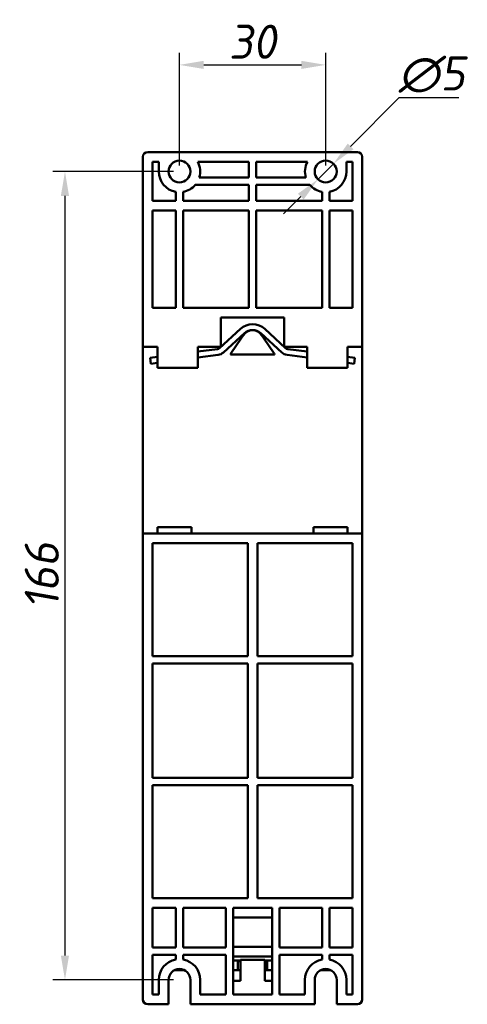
# Model space of a CAD drawing. Header units: millimetres. Extents: x 1837 to 2531, y 1683 to 1885.
# Tile 17 of 37: x 2216 to 2308, y 1683 to 1885. Entities that reach past the tile are written whole.
import ezdxf

# ---------------------------------------------------------------- set-up
doc = ezdxf.new("R2010")
doc.units = ezdxf.units.MM
doc.layers.get('0').update_dxf_attribs({"lineweight": 40})
doc.layers.add('Видимый контур (ГОСТ)', color=7, linetype='Continuous', lineweight=50)
doc.styles.add('ГОСТ', font='isocpeur.ttf', dxfattribs={"oblique": 10})
doc.dimstyles.new('ISO-25', dxfattribs={"dimtxt": 3.5, "dimasz": 2.5, "dimexe": 1.25, "dimexo": 0.625, "dimtad": 1, "dimtoh": 1, "dimdec": 0, "dimtxsty": 'ГОСТ', "dimcen": 2.5, "dimadec": 0, "dimazin": 0, "dimtfac": 1, "dimtdec": 0, "dimtmove": 0, "dimatfit": 3, "dimfxl": 1, "dimarcsym": 0})

# ---------------------------------------------------------------- blocks, each defined once
blk = doc.blocks.new('*D41')
at = {"color": 0, "lineweight": -2, "transparency": 16777216}
for p, q in [((2248.57, 1855.54), (2248.57, 1878.68)), ((2278.57, 1855.54), (2278.57, 1878.68)), ((2253.57, 1876.18), (2273.57, 1876.18))]:
    blk.add_line(p, q, dxfattribs=at)
at = {"color": 0, "transparency": 16777216}
for points in [[(2253.57, 1877.01), (2253.57, 1875.34), (2248.57, 1876.18)], [(2273.57, 1877.01), (2273.57, 1875.34), (2278.57, 1876.18)]]:
    blk.add_solid(points, dxfattribs=at)
at = {"layer": 'Defpoints', "color": 0, "transparency": 16777216}
for p in [(2278.57, 1876.18), (2248.57, 1854.29), (2278.57, 1854.29)]:
    blk.add_point(p, dxfattribs=at)
at = {"color": 0, "transparency": 16777216, "insert": (2263.57, 1880.93), "char_height": 7, "attachment_point": 5, "style": 'ГОСТ'}
blk.add_mtext('30', dxfattribs=at)
blk = doc.blocks.new('*D42')
at = {"color": 0, "lineweight": -2, "transparency": 16777216}
for p, q in [((2247.32, 1854.29), (2222.59, 1854.29)), ((2225.09, 1849.29), (2225.09, 1693.29)), ((2247.32, 1688.29), (2222.59, 1688.29))]:
    blk.add_line(p, q, dxfattribs=at)
at = {"color": 0, "transparency": 16777216}
for points in [[(2224.25, 1849.29), (2225.92, 1849.29), (2225.09, 1854.29)], [(2224.25, 1693.29), (2225.92, 1693.29), (2225.09, 1688.29)]]:
    blk.add_solid(points, dxfattribs=at)
at = {"layer": 'Defpoints', "color": 0, "transparency": 16777216}
for p in [(2248.57, 1854.29), (2225.09, 1688.29), (2248.57, 1688.29)]:
    blk.add_point(p, dxfattribs=at)
at = {"color": 0, "transparency": 16777216, "insert": (2220.34, 1771.29), "char_height": 7, "attachment_point": 5, "rotation": 90, "style": 'ГОСТ'}
blk.add_mtext('166', dxfattribs=at)
blk = doc.blocks.new('*D43')
at = {"color": 0, "lineweight": -2, "transparency": 16777216}
for p, q in [((2293.6, 1869.44), (2283.68, 1859.43)), ((2305.89, 1869.44), (2293.6, 1869.44)), ((2276.99, 1852.69), (2280.16, 1855.88)), ((2273.47, 1849.14), (2269.94, 1845.59))]:
    blk.add_line(p, q, dxfattribs=at)
at = {"color": 0, "transparency": 16777216}
for points in [[(2283.09, 1860.02), (2284.27, 1858.85), (2280.16, 1855.88)], [(2272.87, 1849.73), (2274.06, 1848.55), (2276.99, 1852.69)]]:
    blk.add_solid(points, dxfattribs=at)
at = {"layer": 'Defpoints', "color": 0, "transparency": 16777216}
for p in [(2280.16, 1855.88), (2276.99, 1852.69)]:
    blk.add_point(p, dxfattribs=at)
at = {"color": 0, "transparency": 16777216, "insert": (2300.37, 1874.19), "char_height": 7, "attachment_point": 5, "style": 'ГОСТ'}
blk.add_mtext('∅5', dxfattribs=at)

msp = doc.modelspace()

# ---------------------------------------------------------------- linework, layer by layer
at = {"layer": 'Видимый контур (ГОСТ)'}
for p, q in [((2285.07, 1858.29), (2242.07, 1858.29)), ((2241.07, 1857.29), (2241.07, 1818.29)), ((2243.07, 1856.29), (2243.07, 1848.29)), ((2244.32, 1856.29), (2243.07, 1856.29)), ((2244.32, 1854.29), (2244.32, 1856.29)), ((2262.82, 1856.29), (2252.32, 1856.29)), ((2262.82, 1853.04), (2262.82, 1856.29)), ((2264.32, 1853.04), (2264.32, 1856.29)), ((2274.82, 1856.29), (2264.32, 1856.29)), ((2282.82, 1856.29), (2282.82, 1854.29)), ((2284.07, 1856.29), (2282.82, 1856.29)), ((2284.07, 1848.29), (2284.07, 1856.29)), ((2286.07, 1857.29), (2286.07, 1818.29)), ((2252.63, 1853.04), (2262.82, 1853.04)), ((2264.32, 1853.04), (2274.51, 1853.04)), ((2247.82, 1848.29), (2247.82, 1850.1)), ((2249.32, 1848.29), (2249.32, 1850.1)), ((2251.81, 1851.54), (2262.82, 1851.54)), ((2262.82, 1848.29), (2262.82, 1851.54)), ((2264.32, 1848.29), (2264.32, 1851.54)), ((2264.32, 1851.54), (2275.33, 1851.54)), ((2277.82, 1848.29), (2277.82, 1850.1)), ((2279.32, 1848.29), (2279.32, 1850.1)), ((2243.07, 1848.29), (2247.82, 1848.29)), ((2249.32, 1848.29), (2262.82, 1848.29)), ((2264.32, 1848.29), (2277.82, 1848.29)), ((2279.32, 1848.29), (2284.07, 1848.29)), ((2247.82, 1846.29), (2243.07, 1846.29)), ((2243.07, 1846.29), (2243.07, 1826.29)), ((2247.82, 1826.29), (2247.82, 1846.29)), ((2262.82, 1846.29), (2249.32, 1846.29)), ((2249.32, 1826.29), (2249.32, 1846.29)), ((2262.82, 1826.29), (2262.82, 1846.29)), ((2277.82, 1846.29), (2264.32, 1846.29)), ((2264.32, 1826.29), (2264.32, 1846.29)), ((2277.82, 1826.29), (2277.82, 1846.29)), ((2279.32, 1826.29), (2279.32, 1846.29)), ((2284.07, 1846.29), (2279.32, 1846.29)), ((2284.07, 1826.29), (2284.07, 1846.29)), ((2243.07, 1826.29), (2247.82, 1826.29)), ((2249.32, 1826.29), (2262.82, 1826.29)), ((2264.32, 1826.29), (2277.82, 1826.29)), ((2279.32, 1826.29), (2284.07, 1826.29)), ((2257.07, 1824.29), (2257.07, 1818.29)), ((2270.07, 1824.29), (2257.07, 1824.29)), ((2270.07, 1818.29), (2270.07, 1824.29)), ((2256.79, 1818.03), (2261.07, 1821.95)), ((2266.07, 1821.95), (2270.35, 1818.03)), ((2257.6, 1817.15), (2261.88, 1821.07)), ((2259.11, 1816.9), (2261.3, 1820.11)), ((2261.3, 1820.11), (2261.71, 1820.71)), ((2265.26, 1821.07), (2269.54, 1817.15)), ((2265.43, 1820.71), (2265.84, 1820.11)), ((2265.84, 1820.11), (2268.03, 1816.9)), ((2244.07, 1818.29), (2241.07, 1818.29)), ((2241.07, 1818.29), (2241.07, 1779.99)), ((2244.07, 1813.99), (2244.07, 1818.29)), ((2252.37, 1818.29), (2252.37, 1813.99)), ((2257.07, 1818.29), (2252.37, 1818.29)), ((2252.37, 1817.3), (2256.36, 1817.83)), ((2274.77, 1818.29), (2270.07, 1818.29)), ((2270.78, 1817.83), (2274.77, 1817.3)), ((2274.77, 1818.29), (2274.77, 1813.99)), ((2283.07, 1813.99), (2283.07, 1818.29)), ((2286.07, 1818.29), (2283.07, 1818.29)), ((2286.07, 1779.99), (2286.07, 1818.29)), ((2242.57, 1816.01), (2244.07, 1816.21)), ((2242.57, 1816.01), (2242.73, 1814.82)), ((2252.37, 1816.09), (2256.51, 1816.64)), ((2259.14, 1816.69), (2268.01, 1816.69)), ((2270.63, 1816.64), (2274.77, 1816.09)), ((2283.07, 1816.21), (2284.57, 1816.01)), ((2284.57, 1816.01), (2284.42, 1814.82)), ((2242.73, 1814.82), (2244.07, 1815)), ((2252.37, 1813.99), (2244.07, 1813.99)), ((2274.77, 1813.99), (2283.07, 1813.99)), ((2283.07, 1815), (2284.42, 1814.82)), ((2244.07, 1781.29), (2251.07, 1781.29)), ((2244.07, 1779.99), (2244.07, 1781.29)), ((2251.07, 1781.29), (2251.07, 1779.99)), ((2276.07, 1781.29), (2276.07, 1779.99)), ((2276.07, 1781.29), (2283.07, 1781.29)), ((2283.07, 1779.99), (2283.07, 1781.29)), ((2241.07, 1779.99), (2244.07, 1779.99)), ((2241.07, 1779.99), (2241.07, 1684.29)), ((2244.07, 1779.99), (2251.07, 1779.99)), ((2251.07, 1779.99), (2276.07, 1779.99)), ((2276.07, 1779.99), (2283.07, 1779.99)), ((2283.07, 1779.99), (2286.07, 1779.99)), ((2286.07, 1779.99), (2286.07, 1684.29)), ((2243.07, 1777.99), (2243.07, 1754.79)), ((2262.57, 1777.99), (2243.07, 1777.99)), ((2262.57, 1754.79), (2262.57, 1777.99)), ((2264.57, 1777.99), (2264.57, 1754.79)), ((2284.07, 1777.99), (2264.57, 1777.99)), ((2284.07, 1754.79), (2284.07, 1777.99)), ((2262.57, 1754.79), (2243.07, 1754.79)), ((2243.07, 1753.29), (2243.07, 1729.79)), ((2262.57, 1753.29), (2243.07, 1753.29)), ((2262.57, 1729.79), (2262.57, 1753.29)), ((2264.57, 1754.79), (2284.07, 1754.79)), ((2264.57, 1753.29), (2264.57, 1729.79)), ((2264.57, 1753.29), (2284.07, 1753.29)), ((2284.07, 1729.79), (2284.07, 1753.29)), ((2262.57, 1729.79), (2243.07, 1729.79)), ((2264.57, 1729.79), (2284.07, 1729.79)), ((2243.07, 1728.29), (2243.07, 1705.09)), ((2262.57, 1728.29), (2243.07, 1728.29)), ((2262.57, 1705.09), (2262.57, 1728.29)), ((2264.57, 1728.29), (2284.07, 1728.29)), ((2264.57, 1728.29), (2264.57, 1705.09)), ((2284.07, 1705.09), (2284.07, 1728.29)), ((2243.07, 1705.09), (2262.57, 1705.09)), ((2264.57, 1705.09), (2284.07, 1705.09)), ((2243.07, 1703.09), (2243.07, 1694.94)), ((2247.82, 1703.09), (2243.07, 1703.09)), ((2247.82, 1703.09), (2247.82, 1694.94)), ((2258.07, 1703.09), (2249.32, 1703.09)), ((2249.32, 1703.09), (2249.32, 1694.94)), ((2258.07, 1703.09), (2258.07, 1694.94)), ((2267.57, 1703.09), (2259.57, 1703.09)), ((2259.57, 1685.29), (2259.57, 1703.09)), ((2267.57, 1685.29), (2267.57, 1703.09)), ((2277.82, 1703.09), (2269.07, 1703.09)), ((2269.07, 1703.09), (2269.07, 1694.94)), ((2277.82, 1703.09), (2277.82, 1694.94)), ((2284.07, 1703.09), (2279.32, 1703.09)), ((2279.32, 1703.09), (2279.32, 1694.94)), ((2284.07, 1694.94), (2284.07, 1703.09)), ((2263.57, 1701.09), (2259.57, 1701.09)), ((2267.57, 1701.09), (2263.57, 1701.09)), ((2243.07, 1694.94), (2247.82, 1694.94)), ((2249.32, 1694.94), (2258.07, 1694.94)), ((2259.57, 1695.09), (2263.57, 1695.09)), ((2263.57, 1695.09), (2267.57, 1695.09)), ((2277.82, 1694.94), (2269.07, 1694.94)), ((2284.07, 1694.94), (2279.32, 1694.94)), ((2243.07, 1693.44), (2243.07, 1685.29)), ((2243.07, 1693.44), (2247.82, 1693.44)), ((2247.82, 1693.44), (2247.82, 1692.47)), ((2249.32, 1693.44), (2249.32, 1692.47)), ((2249.32, 1693.44), (2258.07, 1693.44)), ((2258.07, 1693.44), (2258.07, 1685.29)), ((2267.57, 1693.09), (2259.57, 1693.09)), ((2261.07, 1692.29), (2259.57, 1692.29)), ((2260.57, 1692.29), (2260.57, 1690.29)), ((2266.07, 1692.39), (2261.07, 1692.39)), ((2261.07, 1692.39), (2261.07, 1688.92)), ((2266.07, 1692.39), (2266.07, 1688.92)), ((2267.57, 1692.29), (2266.07, 1692.29)), ((2266.57, 1690.29), (2266.57, 1692.29)), ((2269.07, 1693.44), (2269.07, 1685.29)), ((2277.82, 1693.44), (2269.07, 1693.44)), ((2277.82, 1693.44), (2277.82, 1692.47)), ((2279.32, 1693.44), (2279.32, 1692.47)), ((2284.07, 1693.44), (2279.32, 1693.44)), ((2284.07, 1685.29), (2284.07, 1693.44)), ((2247.54, 1690.29), (2249.6, 1690.29)), ((2259.57, 1690.29), (2260.37, 1690.29)), ((2260.37, 1690.29), (2260.57, 1690.29)), ((2260.57, 1692.17), (2261.07, 1692.17)), ((2260.57, 1690.29), (2261.07, 1690.29)), ((2266.07, 1692.17), (2266.57, 1692.17)), ((2266.07, 1690.29), (2266.57, 1690.29)), ((2266.57, 1690.29), (2266.77, 1690.29)), ((2266.77, 1690.29), (2267.57, 1690.29)), ((2279.6, 1690.29), (2277.54, 1690.29)), ((2244.32, 1685.29), (2244.32, 1688.29)), ((2246.32, 1683.29), (2246.32, 1688.29)), ((2250.82, 1688.29), (2250.82, 1683.29)), ((2252.82, 1688.29), (2252.82, 1685.29)), ((2261.07, 1688.59), (2261.07, 1688.92)), ((2261.07, 1688.59), (2261.07, 1688.09)), ((2266.07, 1688.59), (2266.07, 1688.92)), ((2266.07, 1688.59), (2266.07, 1688.09)), ((2274.32, 1685.29), (2274.32, 1688.29)), ((2276.32, 1683.29), (2276.32, 1688.29)), ((2280.82, 1688.29), (2280.82, 1683.29)), ((2282.82, 1688.29), (2282.82, 1685.29)), ((2259.57, 1688.09), (2261.07, 1688.09)), ((2266.07, 1688.09), (2267.57, 1688.09)), ((2243.07, 1685.29), (2244.32, 1685.29)), ((2252.82, 1685.29), (2258.07, 1685.29)), ((2259.57, 1685.29), (2267.57, 1685.29)), ((2269.07, 1685.29), (2274.32, 1685.29)), ((2282.82, 1685.29), (2284.07, 1685.29)), ((2242.07, 1683.29), (2246.32, 1683.29)), ((2250.82, 1683.29), (2276.32, 1683.29)), ((2280.82, 1683.29), (2285.07, 1683.29))]:
    msp.add_line(p, q, dxfattribs=at)
for centre in [(2248.57, 1854.29), (2278.57, 1854.29)]:
    msp.add_circle(centre, 2.25, dxfattribs=at)
for centre, radius, start, end in [((2242.07, 1857.29), 1, 90, 180), ((2285.07, 1857.29), 1, 0, 90), ((2248.57, 1854.29), 4.25, 342.8954, 28.0725), ((2278.57, 1854.29), 4.25, 151.9275, 197.1046), ((2248.57, 1854.29), 4.25, 180, 259.8358), ((2278.57, 1854.29), 4.25, 280.1642, 0), ((2248.57, 1854.29), 4.25, 280.1642, 319.6798), ((2278.57, 1854.29), 4.25, 220.3202, 259.8358), ((2263.57, 1819.22), 3.7, 47.5, 132.5), ((2263.57, 1819.44), 2.25, 34.3042, 145.6958), ((2263.57, 1819.22), 2.5, 47.5, 132.5), ((2256.25, 1818.62), 0.8, 277.5, 312.5), ((2270.89, 1818.62), 0.8, 227.5, 262.5), ((2256.25, 1818.62), 2, 277.5, 312.5), ((2270.89, 1818.62), 2, 227.5, 262.5), ((2248.57, 1688.29), 4.25, 100.1642, 180), ((2248.57, 1688.29), 4.25, 0, 79.8358), ((2278.57, 1688.29), 4.25, 100.1642, 180), ((2278.57, 1688.29), 4.25, 0, 79.8358), ((2248.57, 1688.29), 2.25, 0, 180), ((2278.57, 1688.29), 2.25, 0, 180), ((2242.07, 1684.29), 1, 180, 270), ((2285.07, 1684.29), 1, 270, 0)]:
    msp.add_arc(centre, radius, start, end, dxfattribs=at)
for centre, major_axis, start_param, end_param in [((2259.2, 1816.84), (-0.098, -0.143), 4.712389, 6.658728), ((2267.95, 1816.84), (0.098, -0.143), 5.907643, 7.853982)]:
    msp.add_ellipse(centre, major_axis=major_axis, ratio=0.577863, start_param=start_param, end_param=end_param, dxfattribs=at)

# ---------------------------------------------------------------- dimensions: what is measured, and where the dimension line sits
dim = msp.add_linear_dim(base=(2278.57, 1876.18), p1=(2248.57, 1854.29), p2=(2278.57, 1854.29), dimstyle='ISO-25')
dim.commit()
dim.dimension.update_dxf_attribs({"geometry": '*D41', "text_midpoint": (2263.57, 1880.93)})
dim = msp.add_diameter_dim_2p(p1=(2276.99, 1852.69), p2=(2280.16, 1855.88), dimstyle='ISO-25')
dim.commit()
dim.dimension.update_dxf_attribs({"geometry": '*D43', "text_midpoint": (2300.37, 1869.44), "dimtype": 163})
dim = msp.add_linear_dim(base=(2225.09, 1688.29), p1=(2248.57, 1854.29), p2=(2248.57, 1688.29), angle=90, dimstyle='ISO-25')
dim.commit()
dim.dimension.update_dxf_attribs({"geometry": '*D42', "text_midpoint": (2220.34, 1771.29)})

doc.saveas('drawing.dxf')
